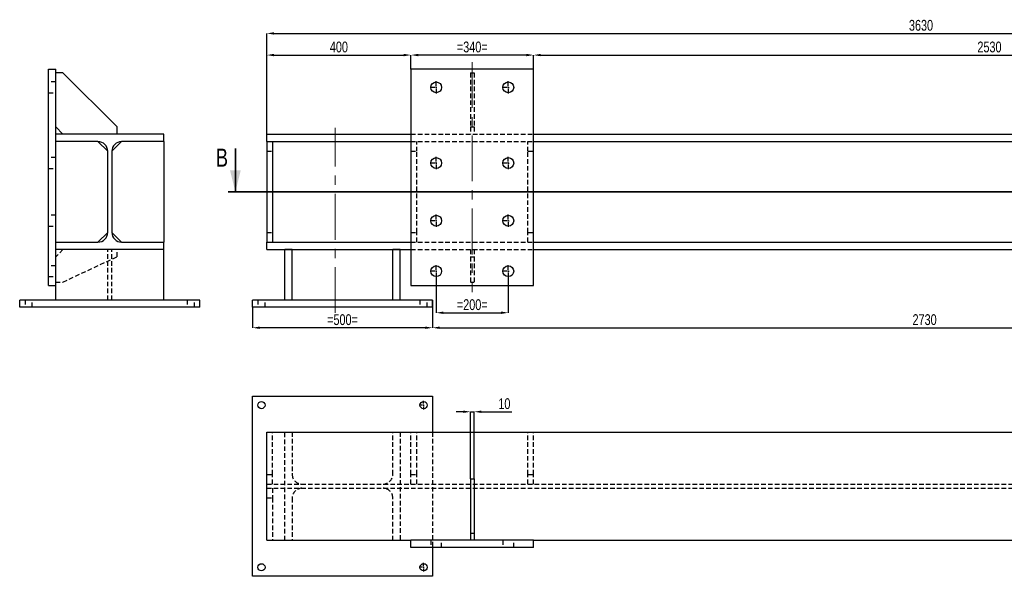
# Model space of a CAD drawing. Header units: millimetres. Extents: x 0 to 1189, y 0 to 841.
# Tile 16 of 29: x 565 to 839, y 163 to 317. Entities that reach past the tile are written whole.
import ezdxf

# ---------------------------------------------------------------- set-up
doc = ezdxf.new("R2010")
doc.units = ezdxf.units.MM
doc.header["$PDSIZE"] = -1
doc.linetypes.add('CENTERX2', pattern=[20.32, 12.7, -2.54, 2.54, -2.54])
doc.linetypes.add('HIDDEN', pattern=[1.905, 1.27, -0.635])
for name, color, linetype in [('COTES', 1, 'Continuous'), ('TRAIT-MIXTES', 3, 'CENTERX2'), ('TRAIT-TIRET', 2, 'HIDDEN')]:
    doc.layers.add(name, color=color, linetype=linetype)
doc.layers.add('TRAIT-FORT', color=4, linetype='Continuous', lineweight=25)
doc.styles.add('SLDTEXTSTYLE0', font='TXT', dxfattribs={"width": 0.75})
doc.dimstyles.new('SLDDIMSTYLE0', dxfattribs={"dimtxt": 3, "dimasz": 2, "dimexe": 0, "dimexo": 0.0625, "dimgap": 0.75, "dimtad": 1, "dimdec": 0, "dimlfac": 10, "dimrnd": 1e-09, "dimzin": 12, "dimdsep": 46, "dimtxsty": 'SLDTEXTSTYLE0', "dimsah": 1, "dimcen": 0.09, "dimadec": 0, "dimazin": 3, "dimtfac": 1, "dimtdec": 0, "dimtofl": 0, "dimtmove": 0, "dimatfit": 3, "dimfxl": 1, "dimfrac": 2, "dimtolj": 1, "dimtzin": 12, "dimarcsym": 0})
doc.dimstyles.new('SLDDIMSTYLE1', dxfattribs={"dimtxt": 3, "dimasz": 2, "dimexe": 0, "dimexo": 0.0625, "dimgap": 0.75, "dimtad": 1, "dimdec": 0, "dimlfac": 10, "dimrnd": 1e-09, "dimzin": 12, "dimdsep": 46, "dimtxsty": 'SLDTEXTSTYLE0', "dimsah": 1, "dimcen": 0.09, "dimadec": 0, "dimazin": 3, "dimtfac": 1, "dimtdec": 0, "dimtmove": 0, "dimatfit": 0, "dimfxl": 1, "dimfrac": 2, "dimtolj": 1, "dimtzin": 12, "dimarcsym": 0})

# ---------------------------------------------------------------- blocks, each defined once
blk = doc.blocks.new('_D_188')
at = {"layer": 'COTES', "color": 0, "lineweight": -2, "transparency": 16777216}
for p, q in [((688.52, 208.36), (686.52, 208.36)), ((690.52, 189.77), (690.52, 208.36)), ((690.52, 208.36), (691.52, 208.36)), ((691.52, 189.77), (691.52, 208.36)), ((693.52, 208.36), (701.99, 208.36))]:
    blk.add_line(p, q, dxfattribs=at)
at = {"layer": 'COTES', "color": 0, "transparency": 16777216}
for points in [[(688.52, 208.69), (688.52, 208.03), (690.52, 208.36)], [(693.52, 208.69), (693.52, 208.03), (691.52, 208.36)]]:
    blk.add_solid(points, dxfattribs=at)
at = {"layer": 'Defpoints', "color": 0, "transparency": 16777216}
for p in [(691.52, 208.36), (690.52, 189.71), (691.52, 189.71)]:
    blk.add_point(p, dxfattribs=at)
at = {"layer": 'COTES', "color": 0, "transparency": 16777216, "insert": (699.93, 212.11), "char_height": 3, "attachment_point": 2, "style": 'SLDTEXTSTYLE0'}
blk.add_mtext('\\A1;10', dxfattribs=at)
blk = doc.blocks.new('SW_CENTERMARKSYMBOL_171')
at = {"layer": 'TRAIT-MIXTES', "color": 0}
for p, q in [((-0.4, 0), (-1.2, 0)), ((0, 0), (-0.2, 0)), ((0, 0.4), (0, 1.2)), ((0, 0), (0, 0.2)), ((0, 0), (0, -0.2)), ((0, 0), (0.2, 0)), ((0, -0.4), (0, -1.2))]:
    blk.add_line(p, q, dxfattribs=at)
blk = doc.blocks.new('SW_CENTERMARKSYMBOL_172')
at = {"layer": 'TRAIT-MIXTES', "color": 0}
for p, q in [((-0.4, 0), (-1.2, 0)), ((0, 0), (-0.2, 0)), ((0, 0.4), (0, 1.2)), ((0, 0), (0, 0.2)), ((0, 0), (0, -0.2)), ((0, 0), (0.2, 0)), ((0, -0.4), (0, -1.2))]:
    blk.add_line(p, q, dxfattribs=at)
blk = doc.blocks.new('_D_190')
at = {"layer": 'COTES', "color": 0, "lineweight": -2, "transparency": 16777216}
for p, q in [((634.02, 285.41), (634.02, 313.31)), ((636.02, 313.31), (995.02, 313.31)), ((997.02, 285.41), (997.02, 313.31))]:
    blk.add_line(p, q, dxfattribs=at)
at = {"layer": 'COTES', "color": 0, "transparency": 16777216}
for points in [[(636.02, 313.64), (636.02, 312.98), (634.02, 313.31)], [(995.02, 313.64), (995.02, 312.98), (997.02, 313.31)]]:
    blk.add_solid(points, dxfattribs=at)
at = {"layer": 'Defpoints', "color": 0, "transparency": 16777216}
for p in [(997.02, 313.31), (634.02, 285.35), (997.02, 285.35)]:
    blk.add_point(p, dxfattribs=at)
at = {"layer": 'COTES', "color": 0, "transparency": 16777216, "insert": (815.52, 317.06), "char_height": 3, "attachment_point": 2, "style": 'SLDTEXTSTYLE0'}
blk.add_mtext('\\A1;3630', dxfattribs=at)
blk = doc.blocks.new('_D_191')
at = {"layer": 'COTES', "color": 0, "lineweight": -2, "transparency": 16777216}
for p, q in [((674.02, 303.41), (674.02, 307.3)), ((706.02, 307.3), (676.02, 307.3)), ((708.02, 303.41), (708.02, 307.3))]:
    blk.add_line(p, q, dxfattribs=at)
at = {"layer": 'COTES', "color": 0, "transparency": 16777216}
for points in [[(676.02, 307.64), (676.02, 306.97), (674.02, 307.3)], [(706.02, 307.64), (706.02, 306.97), (708.02, 307.3)]]:
    blk.add_solid(points, dxfattribs=at)
at = {"layer": 'Defpoints', "color": 0, "transparency": 16777216}
for p in [(674.02, 307.3), (674.02, 303.35), (708.02, 303.35)]:
    blk.add_point(p, dxfattribs=at)
at = {"layer": 'COTES', "color": 0, "transparency": 16777216, "insert": (691.02, 311.05), "char_height": 3, "attachment_point": 2, "style": 'SLDTEXTSTYLE0'}
blk.add_mtext('\\A1;=340=', dxfattribs=at)
blk = doc.blocks.new('_D_192')
at = {"layer": 'COTES', "color": 0, "lineweight": -2, "transparency": 16777216}
for p, q in [((708.02, 303.41), (708.02, 307.3)), ((710.02, 307.3), (959.02, 307.3)), ((961.02, 303.41), (961.02, 307.3))]:
    blk.add_line(p, q, dxfattribs=at)
at = {"layer": 'COTES', "color": 0, "transparency": 16777216}
for points in [[(710.02, 307.64), (710.02, 306.97), (708.02, 307.3)], [(959.02, 307.64), (959.02, 306.97), (961.02, 307.3)]]:
    blk.add_solid(points, dxfattribs=at)
at = {"layer": 'Defpoints', "color": 0, "transparency": 16777216}
for p in [(961.02, 307.3), (708.02, 303.35), (961.02, 303.35)]:
    blk.add_point(p, dxfattribs=at)
at = {"layer": 'COTES', "color": 0, "transparency": 16777216, "insert": (834.52, 311.05), "char_height": 3, "attachment_point": 2, "style": 'SLDTEXTSTYLE0'}
blk.add_mtext('\\A1;2530', dxfattribs=at)
blk = doc.blocks.new('_D_194')
at = {"layer": 'COTES', "color": 0, "lineweight": -2, "transparency": 16777216}
for p, q in [((634.02, 285.41), (634.02, 307.3)), ((636.02, 307.3), (672.02, 307.3)), ((674.02, 303.41), (674.02, 307.3))]:
    blk.add_line(p, q, dxfattribs=at)
at = {"layer": 'COTES', "color": 0, "transparency": 16777216}
for points in [[(636.02, 307.64), (636.02, 306.97), (634.02, 307.3)], [(672.02, 307.64), (672.02, 306.97), (674.02, 307.3)]]:
    blk.add_solid(points, dxfattribs=at)
at = {"layer": 'Defpoints', "color": 0, "transparency": 16777216}
for p in [(674.02, 307.3), (674.02, 303.35), (634.02, 285.35)]:
    blk.add_point(p, dxfattribs=at)
at = {"layer": 'COTES', "color": 0, "transparency": 16777216, "insert": (654.02, 311.05), "char_height": 3, "attachment_point": 2, "style": 'SLDTEXTSTYLE0'}
blk.add_mtext('\\A1;400', dxfattribs=at)
blk = doc.blocks.new('_D_195')
at = {"layer": 'COTES', "color": 0, "lineweight": -2, "transparency": 16777216}
for p, q in [((630.02, 237.29), (630.02, 231.66)), ((680.02, 237.29), (680.02, 231.66)), ((678.02, 231.66), (632.02, 231.66))]:
    blk.add_line(p, q, dxfattribs=at)
at = {"layer": 'COTES', "color": 0, "transparency": 16777216}
for points in [[(632.02, 231.99), (632.02, 231.33), (630.02, 231.66)], [(678.02, 231.99), (678.02, 231.33), (680.02, 231.66)]]:
    blk.add_solid(points, dxfattribs=at)
at = {"layer": 'Defpoints', "color": 0, "transparency": 16777216}
for p in [(630.02, 237.35), (680.02, 237.35), (630.02, 231.66)]:
    blk.add_point(p, dxfattribs=at)
at = {"layer": 'COTES', "color": 0, "transparency": 16777216, "insert": (655.02, 235.41), "char_height": 3, "attachment_point": 2, "style": 'SLDTEXTSTYLE0'}
blk.add_mtext('\\A1;=500=', dxfattribs=at)
blk = doc.blocks.new('_D_197')
at = {"layer": 'COTES', "color": 0, "lineweight": -2, "transparency": 16777216}
for p, q in [((680.02, 239.29), (680.02, 231.66)), ((953.02, 239.29), (953.02, 231.66)), ((682.02, 231.66), (951.02, 231.66))]:
    blk.add_line(p, q, dxfattribs=at)
at = {"layer": 'COTES', "color": 0, "transparency": 16777216}
for points in [[(682.02, 231.99), (682.02, 231.33), (680.02, 231.66)], [(951.02, 231.99), (951.02, 231.33), (953.02, 231.66)]]:
    blk.add_solid(points, dxfattribs=at)
at = {"layer": 'Defpoints', "color": 0, "transparency": 16777216}
for p in [(680.02, 239.35), (953.02, 239.35), (953.02, 231.66)]:
    blk.add_point(p, dxfattribs=at)
at = {"layer": 'COTES', "color": 0, "transparency": 16777216, "insert": (816.52, 235.41), "char_height": 3, "attachment_point": 2, "style": 'SLDTEXTSTYLE0'}
blk.add_mtext('\\A1;2730', dxfattribs=at)
blk = doc.blocks.new('_D_198')
at = {"layer": 'COTES', "color": 0, "lineweight": -2, "transparency": 16777216}
for p, q in [((681.02, 245.59), (681.02, 235.82)), ((701.02, 245.59), (701.02, 235.82)), ((683.02, 235.82), (699.02, 235.82))]:
    blk.add_line(p, q, dxfattribs=at)
at = {"layer": 'COTES', "color": 0, "transparency": 16777216}
for points in [[(683.02, 236.16), (683.02, 235.49), (681.02, 235.82)], [(699.02, 236.16), (699.02, 235.49), (701.02, 235.82)]]:
    blk.add_solid(points, dxfattribs=at)
at = {"layer": 'Defpoints', "color": 0, "transparency": 16777216}
for p in [(681.02, 245.65), (701.02, 245.65), (701.02, 235.82)]:
    blk.add_point(p, dxfattribs=at)
at = {"layer": 'COTES', "color": 0, "transparency": 16777216, "insert": (691.02, 239.57), "char_height": 3, "attachment_point": 2, "style": 'SLDTEXTSTYLE0'}
blk.add_mtext('\\A1;=200=', dxfattribs=at)
blk = doc.blocks.new('SW_CENTERMARKSYMBOL_173')
at = {"layer": 'TRAIT-MIXTES', "color": 0}
for p, q in [((-0.4, 0), (-1.7, 0)), ((0, 0), (-0.2, 0)), ((0, 0.4), (0, 1.7)), ((0, 0), (0, 0.2)), ((0, 0), (0, -0.2)), ((0, 0), (0.2, 0)), ((287, 0), (286.8, 0)), ((287, 0.4), (287, 1.7)), ((287, 0), (287, 0.2)), ((287, 0), (287, -0.2)), ((287, 0), (287.2, 0)), ((287.4, 0), (288.7, 0)), ((0, -0.4), (0, -1.7)), ((287, -0.4), (287, -1.7))]:
    blk.add_line(p, q, dxfattribs=at)
blk = doc.blocks.new('SW_CENTERMARKSYMBOL_174')
at = {"layer": 'TRAIT-MIXTES', "color": 0}
for p, q in [((-0.4, 0), (-1.7, 0)), ((0, 0), (-0.2, 0)), ((0, 0.4), (0, 1.7)), ((0, 0), (0, 0.2)), ((0, 0), (0, -0.2)), ((0, 0), (0.2, 0)), ((287, 0), (286.8, 0)), ((287, 0.4), (287, 1.7)), ((287, 0), (287, 0.2)), ((287, 0), (287, -0.2)), ((287, 0), (287.2, 0)), ((287.4, 0), (288.7, 0)), ((0, -0.4), (0, -1.7)), ((287, -0.4), (287, -1.7))]:
    blk.add_line(p, q, dxfattribs=at)
blk = doc.blocks.new('SW_CENTERMARKSYMBOL_175')
at = {"layer": 'TRAIT-MIXTES', "color": 0}
for p, q in [((-0.4, 0), (-1.7, 0)), ((0, 0), (-0.2, 0)), ((0, 0.4), (0, 1.7)), ((0, 0), (0, 0.2)), ((0, 0), (0, -0.2)), ((0, 0), (0.2, 0)), ((287, 0), (286.8, 0)), ((287, 0.4), (287, 1.7)), ((287, 0), (287, 0.2)), ((287, 0), (287, -0.2)), ((287, 0), (287.2, 0)), ((287.4, 0), (288.7, 0)), ((0, -0.4), (0, -1.7)), ((287, -0.4), (287, -1.7))]:
    blk.add_line(p, q, dxfattribs=at)
blk = doc.blocks.new('SW_CENTERMARKSYMBOL_176')
at = {"layer": 'TRAIT-MIXTES', "color": 0}
for p, q in [((-0.4, 0), (-1.7, 0)), ((0, 0), (-0.2, 0)), ((0, 0.4), (0, 1.7)), ((0, 0), (0, 0.2)), ((0, 0), (0, -0.2)), ((0, 0), (0.2, 0)), ((287, 0), (286.8, 0)), ((287, 0.4), (287, 1.7)), ((287, 0), (287, 0.2)), ((287, 0), (287, -0.2)), ((287, 0), (287.2, 0)), ((287.4, 0), (288.7, 0)), ((0, -0.4), (0, -1.7)), ((287, -0.4), (287, -1.7))]:
    blk.add_line(p, q, dxfattribs=at)
blk = doc.blocks.new('SW_CENTERMARKSYMBOL_177')
at = {"layer": 'TRAIT-MIXTES', "color": 0}
for p, q in [((-0.4, 0), (-1.7, 0)), ((0, 0), (-0.2, 0)), ((0, 0.4), (0, 1.7)), ((0, 0), (0, 0.2)), ((0, 0), (0, -0.2)), ((0, 0), (0.2, 0)), ((287, 0), (286.8, 0)), ((287, 0.4), (287, 1.7)), ((287, 0), (287, 0.2)), ((287, 0), (287, -0.2)), ((287, 0), (287.2, 0)), ((287.4, 0), (288.7, 0)), ((0, -0.4), (0, -1.7)), ((287, -0.4), (287, -1.7))]:
    blk.add_line(p, q, dxfattribs=at)
blk = doc.blocks.new('SW_CENTERMARKSYMBOL_178')
at = {"layer": 'TRAIT-MIXTES', "color": 0}
for p, q in [((-0.4, 0), (-1.7, 0)), ((0, 0), (-0.2, 0)), ((0, 0.4), (0, 1.7)), ((0, 0), (0, 0.2)), ((0, 0), (0, -0.2)), ((0, 0), (0.2, 0)), ((287, 0), (286.8, 0)), ((287, 0.4), (287, 1.7)), ((287, 0), (287, 0.2)), ((287, 0), (287, -0.2)), ((287, 0), (287.2, 0)), ((287.4, 0), (288.7, 0)), ((0, -0.4), (0, -1.7)), ((287, -0.4), (287, -1.7))]:
    blk.add_line(p, q, dxfattribs=at)
blk = doc.blocks.new('SW_CENTERMARKSYMBOL_179')
at = {"layer": 'TRAIT-MIXTES', "color": 0}
for p, q in [((-0.4, 0), (-1.7, 0)), ((0, 0), (-0.2, 0)), ((0, 0.4), (0, 1.7)), ((0, 0), (0, 0.2)), ((0, 0), (0, -0.2)), ((0, 0), (0.2, 0)), ((287, 0), (286.8, 0)), ((287, 0.4), (287, 1.7)), ((287, 0), (287, 0.2)), ((287, 0), (287, -0.2)), ((287, 0), (287.2, 0)), ((287.4, 0), (288.7, 0)), ((0, -0.4), (0, -1.7)), ((287, -0.4), (287, -1.7))]:
    blk.add_line(p, q, dxfattribs=at)
blk = doc.blocks.new('SW_CENTERMARKSYMBOL_180')
at = {"layer": 'TRAIT-MIXTES', "color": 0}
for p, q in [((-0.4, 0), (-1.7, 0)), ((0, 0), (-0.2, 0)), ((0, 0.4), (0, 1.7)), ((0, 0), (0, 0.2)), ((0, 0), (0, -0.2)), ((0, 0), (0.2, 0)), ((287, 0), (286.8, 0)), ((287, 0.4), (287, 1.7)), ((287, 0), (287, 0.2)), ((287, 0), (287, -0.2)), ((287, 0), (287.2, 0)), ((287.4, 0), (288.7, 0)), ((0, -0.4), (0, -1.7)), ((287, -0.4), (287, -1.7))]:
    blk.add_line(p, q, dxfattribs=at)

msp = doc.modelspace()

# ---------------------------------------------------------------- linework, layer by layer
at = {"lineweight": 35}
for p, q in [((625.3, 281.35), (625.3, 269.35)), ((1020.72, 269.35), (623.3, 269.35))]:
    msp.add_line(p, q, dxfattribs=at)
msp.add_solid([(625.3, 269.35), (626.8, 275.35), (623.8, 275.35)], dxfattribs=at)
at = {"layer": 'TRAIT-FORT', "lineweight": 25}
for p, q in [((573.46, 243.35), (573.46, 303.35)), ((573.46, 303.35), (575.46, 303.35)), ((575.46, 285.35), (575.46, 303.35)), ((674.02, 303.35), (674.02, 243.35)), ((708.02, 303.35), (674.02, 303.35)), ((708.02, 243.35), (708.02, 303.35)), ((577.46, 302.35), (575.46, 302.35)), ((592.46, 287.35), (577.46, 302.35)), ((575.46, 287.35), (577.46, 285.35)), ((592.46, 285.35), (592.46, 287.35)), ((575.46, 283.3), (575.46, 285.35)), ((605.46, 285.35), (575.46, 285.35)), ((605.46, 283.3), (605.46, 285.35)), ((634.02, 283.3), (634.02, 285.35)), ((634.02, 285.35), (674.02, 285.35)), ((708.02, 285.35), (961.02, 285.35)), ((587.18, 283.3), (575.46, 283.3)), ((575.46, 255.4), (575.46, 283.3)), ((589.88, 280.6), (587.18, 283.3)), ((591.03, 280.6), (593.73, 283.3)), ((605.46, 283.3), (593.73, 283.3)), ((605.46, 283.3), (605.46, 255.4)), ((634.02, 283.3), (674.02, 283.3)), ((634.02, 283.3), (634.02, 255.4)), ((634.02, 283.3), (635.62, 283.3)), ((635.62, 283.3), (635.62, 255.4)), ((708.02, 283.3), (961.02, 283.3)), ((589.88, 258.1), (589.88, 280.6)), ((591.03, 280.6), (591.03, 258.1)), ((587.18, 255.4), (589.88, 258.1)), ((593.73, 255.4), (591.03, 258.1)), ((575.46, 253.35), (575.46, 255.4)), ((575.46, 255.4), (587.18, 255.4)), ((593.73, 255.4), (605.46, 255.4)), ((605.46, 253.35), (605.46, 255.4)), ((634.02, 253.35), (634.02, 255.4)), ((634.02, 255.4), (674.02, 255.4)), ((634.02, 255.4), (635.62, 255.4)), ((708.02, 255.4), (961.02, 255.4)), ((605.46, 253.35), (575.46, 253.35)), ((575.46, 243.35), (575.46, 253.35)), ((605.46, 239.35), (605.46, 253.35)), ((634.02, 253.35), (674.02, 253.35)), ((639.02, 239.35), (639.02, 253.35)), ((641.07, 253.35), (639.02, 253.35)), ((641.07, 239.35), (641.07, 253.35)), ((668.97, 239.35), (668.97, 253.35)), ((671.02, 253.35), (668.97, 253.35)), ((671.02, 239.35), (671.02, 253.35)), ((708.02, 253.35), (961.02, 253.35)), ((573.46, 243.35), (575.46, 243.35)), ((575.46, 239.35), (575.46, 243.35)), ((674.02, 243.35), (708.02, 243.35)), ((565.46, 237.35), (565.46, 239.35)), ((615.46, 239.35), (565.46, 239.35)), ((615.46, 237.35), (615.46, 239.35)), ((680.02, 239.35), (630.02, 239.35)), ((630.02, 237.35), (630.02, 239.35)), ((680.02, 237.35), (680.02, 239.35)), ((615.46, 237.35), (565.46, 237.35)), ((680.02, 237.35), (630.02, 237.35)), ((630.02, 162.71), (630.02, 212.71)), ((630.02, 212.71), (680.02, 212.71)), ((680.02, 212.71), (680.02, 202.71)), ((634.02, 172.71), (634.02, 202.71)), ((634.02, 202.71), (997.02, 202.71)), ((690.52, 189.71), (690.52, 174.71)), ((690.52, 189.71), (691.52, 189.71)), ((691.52, 189.71), (691.52, 174.71)), ((634.02, 172.71), (674.02, 172.71)), ((708.02, 172.71), (674.02, 172.71)), ((674.02, 170.71), (674.02, 172.71)), ((690.52, 174.71), (691.52, 174.71)), ((690.52, 174.71), (690.52, 172.71)), ((691.52, 174.71), (691.52, 172.71)), ((708.02, 172.71), (961.02, 172.71)), ((708.02, 170.71), (708.02, 172.71)), ((708.02, 170.71), (674.02, 170.71)), ((680.02, 170.71), (680.02, 162.71)), ((680.02, 162.71), (630.02, 162.71))]:
    msp.add_line(p, q, dxfattribs=at)
for centre, radius in [((681.02, 298.35), 1.5), ((701.02, 298.35), 1.5), ((681.02, 277.35), 1.5), ((701.02, 277.35), 1.5), ((681.02, 261.35), 1.5), ((701.02, 261.35), 1.5), ((681.02, 247.35), 1.5), ((701.02, 247.35), 1.5), ((632.52, 210.21), 1), ((677.52, 210.21), 1), ((632.52, 165.21), 1), ((677.52, 165.21), 1)]:
    msp.add_circle(centre, radius, dxfattribs=at)
for centre, start, end in [((587.18, 280.6), 0, 90), ((593.73, 280.6), 90, 180), ((587.18, 258.1), 270, 0), ((593.73, 258.1), 180, 270)]:
    msp.add_arc(centre, 2.7, start, end, dxfattribs=at)
at = {"layer": 'TRAIT-MIXTES', "lineweight": 18}
for p, q in [((691.02, 305.35), (691.02, 241.53)), ((653.02, 235.76), (653.02, 287.12))]:
    msp.add_line(p, q, dxfattribs=at)
at = {"layer": 'TRAIT-TIRET'}
for p, q in [((690.52, 302.35), (691.52, 302.35)), ((690.52, 302.35), (690.52, 287.35)), ((691.52, 302.35), (691.52, 287.35)), ((575.46, 299.85), (573.46, 299.85)), ((573.46, 296.85), (575.46, 296.85)), ((690.52, 287.35), (691.52, 287.35)), ((690.52, 287.35), (690.52, 285.35)), ((691.52, 287.35), (691.52, 285.35)), ((674.02, 285.35), (708.02, 285.35)), ((674.02, 283.3), (708.02, 283.3)), ((675.62, 280.6), (675.62, 283.3)), ((706.42, 280.6), (706.42, 283.3)), ((575.46, 278.85), (573.46, 278.85)), ((634.02, 280.6), (635.62, 280.6)), ((674.02, 280.6), (675.62, 280.6)), ((675.62, 258.1), (675.62, 280.6)), ((706.42, 258.1), (706.42, 280.6)), ((706.42, 280.6), (708.02, 280.6)), ((573.46, 275.85), (575.46, 275.85)), ((575.46, 262.85), (573.46, 262.85)), ((573.46, 259.85), (575.46, 259.85)), ((634.02, 258.1), (635.62, 258.1)), ((674.02, 258.1), (675.62, 258.1)), ((675.62, 255.4), (675.62, 258.1)), ((706.42, 258.1), (708.02, 258.1)), ((706.42, 255.4), (706.42, 258.1)), ((674.02, 255.4), (708.02, 255.4)), ((577.46, 253.35), (575.46, 251.35)), ((577.46, 244.35), (592.46, 251.35)), ((589.88, 239.35), (589.88, 253.35)), ((591.03, 239.35), (591.03, 253.35)), ((592.46, 251.35), (592.46, 253.35)), ((674.02, 253.35), (708.02, 253.35)), ((690.52, 253.35), (690.52, 251.35)), ((690.52, 251.35), (690.52, 244.35)), ((690.52, 251.35), (691.52, 251.35)), ((691.52, 253.35), (691.52, 251.35)), ((691.52, 251.35), (691.52, 244.35)), ((575.46, 248.85), (573.46, 248.85)), ((573.46, 245.85), (575.46, 245.85)), ((575.46, 244.35), (577.46, 244.35)), ((690.52, 244.35), (691.52, 244.35)), ((566.96, 239.35), (566.96, 237.35)), ((568.96, 237.35), (568.96, 239.35)), ((611.96, 239.35), (611.96, 237.35)), ((613.96, 237.35), (613.96, 239.35)), ((631.52, 239.35), (631.52, 237.35)), ((633.52, 237.35), (633.52, 239.35)), ((676.52, 239.35), (676.52, 237.35)), ((678.52, 237.35), (678.52, 239.35)), ((635.62, 190.99), (635.62, 202.71)), ((639.02, 172.71), (639.02, 202.71)), ((641.07, 202.71), (641.07, 190.99)), ((668.97, 190.99), (668.97, 202.71)), ((671.02, 202.71), (671.02, 172.71)), ((674.02, 190.99), (674.02, 202.71)), ((675.62, 190.99), (675.62, 202.71)), ((680.02, 202.71), (680.02, 170.71)), ((706.42, 190.99), (706.42, 202.71)), ((708.02, 190.99), (708.02, 202.71)), ((634.02, 190.99), (635.62, 190.99)), ((635.62, 188.29), (635.62, 190.99)), ((674.02, 190.99), (675.62, 190.99)), ((674.02, 188.29), (674.02, 190.99)), ((675.62, 188.29), (675.62, 190.99)), ((706.42, 190.99), (708.02, 190.99)), ((706.42, 188.29), (706.42, 190.99)), ((708.02, 188.29), (708.02, 190.99)), ((634.02, 188.29), (997.02, 188.29)), ((634.02, 188.29), (635.62, 188.29)), ((634.02, 187.14), (997.02, 187.14)), ((634.02, 187.14), (635.62, 187.14)), ((635.62, 187.14), (635.62, 184.44)), ((674.02, 188.29), (675.62, 188.29)), ((706.42, 188.29), (708.02, 188.29)), ((634.02, 184.44), (635.62, 184.44)), ((635.62, 184.44), (635.62, 172.71)), ((641.07, 184.44), (641.07, 172.71)), ((668.97, 172.71), (668.97, 184.44)), ((679.52, 172.71), (679.52, 170.71)), ((682.52, 170.71), (682.52, 172.71)), ((699.52, 172.71), (699.52, 170.71)), ((702.52, 170.71), (702.52, 172.71))]:
    msp.add_line(p, q, dxfattribs=at)
for centre, start, end in [((643.77, 190.99), 180, 270), ((666.27, 190.99), 270, 0), ((643.77, 184.44), 90, 180), ((666.27, 184.44), 0, 90)]:
    msp.add_arc(centre, 2.7, start, end, dxfattribs=at)

# ---------------------------------------------------------------- block references
at = {"layer": 'TRAIT-MIXTES'}
for name, p in [('SW_CENTERMARKSYMBOL_173', (681.02, 298.35)), ('SW_CENTERMARKSYMBOL_174', (701.02, 298.35)), ('SW_CENTERMARKSYMBOL_180', (681.02, 277.35)), ('SW_CENTERMARKSYMBOL_176', (701.02, 277.35)), ('SW_CENTERMARKSYMBOL_179', (681.02, 261.35)), ('SW_CENTERMARKSYMBOL_175', (701.02, 261.35)), ('SW_CENTERMARKSYMBOL_178', (681.02, 247.35)), ('SW_CENTERMARKSYMBOL_177', (701.02, 247.35)), ('SW_CENTERMARKSYMBOL_171', (677.52, 210.21)), ('SW_CENTERMARKSYMBOL_172', (677.52, 165.21))]:
    msp.add_blockref(name, p, dxfattribs=at)

# ---------------------------------------------------------------- texts
at = {"insert": (619.9, 281.35), "char_height": 5, "attachment_point": 1, "style": 'SLDTEXTSTYLE0'}
msp.add_mtext('B', dxfattribs=at)

# ---------------------------------------------------------------- dimensions: what is measured, and where the dimension line sits
at = {"layer": 'COTES'}
dim = msp.add_linear_dim(base=(997.02, 313.31), p1=(634.02, 285.35), p2=(997.02, 285.35), angle=0, dimstyle='SLDDIMSTYLE0', dxfattribs=at)
dim.commit()
dim.dimension.update_dxf_attribs({"geometry": '_D_190', "text_midpoint": (815.52, 313.31), "dimtype": 160})
for base, p1, p2, dimstyle, picture, middle in [((674.02, 307.3), (634.02, 285.35), (674.02, 303.35), 'SLDDIMSTYLE0', '_D_194', (654.02, 307.3)), ((961.02, 307.3), (708.02, 303.35), (961.02, 303.35), 'SLDDIMSTYLE0', '_D_192', (834.52, 307.3)), ((953.02, 231.66), (680.02, 239.35), (953.02, 239.35), 'SLDDIMSTYLE0', '_D_197', (816.52, 231.66)), ((691.52, 208.36), (690.52, 189.71), (691.52, 189.71), 'SLDDIMSTYLE1', '_D_188', (699.93, 208.36))]:
    dim = msp.add_linear_dim(base=base, p1=p1, p2=p2, dimstyle=dimstyle, dxfattribs=at)
    dim.commit()
    dim.dimension.update_dxf_attribs({"geometry": picture, "text_midpoint": middle, "dimtype": 160})
for base, p1, p2, picture, middle in [((674.02, 307.3), (708.02, 303.35), (674.02, 303.35), '_D_191', (691.02, 307.3)), ((701.02, 235.82), (681.02, 245.65), (701.02, 245.65), '_D_198', (691.02, 235.82)), ((630.02, 231.66), (680.02, 237.35), (630.02, 237.35), '_D_195', (655.02, 231.66))]:
    dim = msp.add_linear_dim(base=base, p1=p1, p2=p2, text='=<>=', dimstyle='SLDDIMSTYLE0', dxfattribs=at)
    dim.commit()
    dim.dimension.update_dxf_attribs({"geometry": picture, "text_midpoint": middle, "dimtype": 160})

doc.saveas('drawing.dxf')
